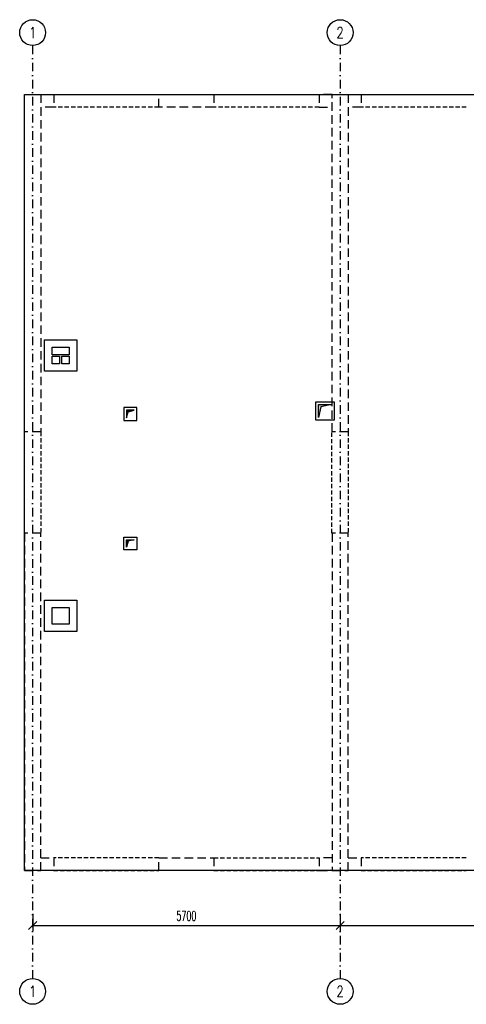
# Model space of a CAD drawing. Header units: millimetres. Extents: x -228255 to 14536, y -140109 to 119945.
# Tile 70 of 123: x -228255 to -219976, y 100839 to 119104. Entities that reach past the tile are written whole.
import ezdxf
from ezdxf.enums import TextEntityAlignment as Align

# ---------------------------------------------------------------- set-up
doc = ezdxf.new("R2010")
doc.units = ezdxf.units.MM
doc.header["$LTSCALE"] = 2.5
for name, pattern in [('DASHDOT', [25.4, 12.7, -6.35, 0, -6.35]), ('DASHED', [19.05, 12.7, -6.35]), ('DASHED2', [9.525, 6.35, -3.175])]:
    doc.linetypes.add(name, pattern=pattern)
for name, color, linetype in [('_otwory', 30, 'Continuous'), ('Kominy', 3, 'Continuous'), ('Nadproza', 202, 'DASHED2'), ('Opis_osi', 7, 'Continuous'), ('Osie', 134, 'DASHDOT'), ('Sciany_nosne', 2, 'DASHED'), ('Widok', 8, 'Continuous'), ('Wymiary', 86, 'Continuous')]:
    doc.layers.add(name, color=color, linetype=linetype)
doc.styles.add('Romans', font='romans.shx', dxfattribs={"width": 0.6})
doc.styles.add('style1', font='romand.shx', dxfattribs={"width": 0.8})
doc.dimstyles.new('Skala_100', dxfattribs={"dimtxt": 180, "dimasz": 150, "dimexe": 100, "dimexo": 200, "dimgap": 90, "dimtad": 1, "dimdec": 0, "dimrnd": 1, "dimdsep": 46, "dimtxsty": 'Romans', "dimblk": 'OBLIQUE', "dimcen": 0, "dimdle": 10, "dimclrd": 256, "dimclre": 256, "dimclrt": 31, "dimadec": 0, "dimazin": 0, "dimtfac": 1, "dimtdec": 0, "dimtix": 1, "dimtmove": 2, "dimatfit": 0, "dimfxl": 1, "dimtolj": 1, "dimtzin": 0, "dimlwd": -1, "dimlwe": -1, "dimarcsym": 0})

# ---------------------------------------------------------------- blocks, each defined once
blk = doc.blocks.new('Os_centrum')
at = {"color": 7}
blk.add_circle((0, 0), 30, dxfattribs=at)
at = {"color": 31, "style": 'style1', "width": 0.8}
blk.add_attdef('222', text='', height=25, dxfattribs=at).set_placement((0, 0), align=Align.MIDDLE)
blk = doc.blocks.new('_Oblique')
at = {"color": 0, "linetype": 'ByBlock', "lineweight": -2}
blk.add_line((-0.5, -0.5), (0.5, 0.5), dxfattribs=at)
blk = doc.blocks.new('*D75')
at = {"layer": 'Defpoints', "color": 0, "transparency": 16777216}
for p in [(-228015, 102715), (-222315, 102715), (-222315, 102300)]:
    blk.add_point(p, dxfattribs=at)
at = {"layer": 'Wymiary', "transparency": 16777216}
for p, q in [((-228015, 102515), (-228015, 102200)), ((-222315, 102515), (-222315, 102200)), ((-228025, 102300), (-222305, 102300))]:
    blk.add_line(p, q, dxfattribs=at)
at = {"layer": 'Wymiary', "transparency": 16777216, "xscale": 150, "yscale": 150, "zscale": 150, "rotation": 180}
blk.add_blockref('_Oblique', (-228015, 102300), dxfattribs=at)
at = {"layer": 'Wymiary', "transparency": 16777216, "xscale": 150, "yscale": 150, "zscale": 150}
blk.add_blockref('_Oblique', (-222315, 102300), dxfattribs=at)
at = {"layer": 'Wymiary', "color": 31, "transparency": 16777216, "insert": (-225165, 102480), "char_height": 180, "attachment_point": 5, "style": 'Romans'}
blk.add_mtext('\\A1;5700', dxfattribs=at)
blk = doc.blocks.new('*D76')
at = {"layer": 'Defpoints', "color": 0, "transparency": 16777216}
for p in [(-222315, 102715), (-216615, 102559), (-216615, 102300)]:
    blk.add_point(p, dxfattribs=at)
at = {"layer": 'Wymiary', "transparency": 16777216}
for p, q in [((-222315, 102515), (-222315, 102200)), ((-222325, 102300), (-216605, 102300)), ((-216615, 102359), (-216615, 102200))]:
    blk.add_line(p, q, dxfattribs=at)
at = {"layer": 'Wymiary', "transparency": 16777216, "xscale": 150, "yscale": 150, "zscale": 150, "rotation": 180}
blk.add_blockref('_Oblique', (-222315, 102300), dxfattribs=at)
at = {"layer": 'Wymiary', "transparency": 16777216, "xscale": 150, "yscale": 150, "zscale": 150}
blk.add_blockref('_Oblique', (-216615, 102300), dxfattribs=at)
at = {"layer": 'Wymiary', "color": 31, "transparency": 16777216, "insert": (-219465, 102480), "char_height": 180, "attachment_point": 5, "style": 'Romans'}
blk.add_mtext('\\A1;5700', dxfattribs=at)

msp = doc.modelspace()

# ---------------------------------------------------------------- hatches: boundary and pattern name
at = {"layer": '_otwory'}
h = msp.add_hatch(color=256, dxfattribs=at)
h.dxf.hatch_style = 1
h.paths.add_polyline_path([(-222716.18, 111964.24), (-222716.18, 111724.24), (-222673.92, 111920.54), (-222476.18, 111964.24)])
h = msp.add_hatch(color=256, dxfattribs=at)
h.dxf.hatch_style = 1
h.paths.add_polyline_path([(-226243.1, 111831.78), (-226134.97, 111857.59), (-226274.97, 111857.59), (-226274.97, 111717.59)])
h = msp.add_hatch(color=256, dxfattribs=at)
h.dxf.hatch_style = 1
h.paths.add_polyline_path([(-226245.56, 109428.54), (-226134.97, 109457.57), (-226274.97, 109457.57), (-226274.97, 109317.57)])

# ---------------------------------------------------------------- linework, layer by layer
for points in [[(-222766.18, 112014.24), (-222426.18, 112014.24), (-222426.18, 111674.24), (-222766.18, 111674.24)], [(-222716.18, 111964.24), (-222476.18, 111964.24), (-222673.92, 111920.54), (-222716.18, 111724.24)], [(-226084.97, 111907.59), (-226324.97, 111907.59), (-226324.97, 111667.59), (-226084.97, 111667.59)], [(-226134.97, 111857.59), (-226274.97, 111857.59), (-226274.97, 111717.59), (-226243.1, 111831.78)], [(-226084.97, 109267.57), (-226324.97, 109267.57), (-226324.97, 109507.57), (-226084.97, 109507.57)], [(-226245.56, 109428.54), (-226274.97, 109317.57), (-226274.97, 109457.57), (-226134.97, 109457.57)]]:
    msp.add_lwpolyline(points, close=True, dxfattribs=at)
at = {"layer": 'Kominy', "ltscale": 5}
for points in [[(-227795.42, 113164.24), (-227195.42, 113164.24), (-227195.42, 112584.24), (-227795.42, 112584.24)], [(-227655.42, 113029.24), (-227335.42, 113029.24), (-227335.42, 112889.24), (-227655.42, 112889.24)], [(-227655.42, 112859.24), (-227515.42, 112859.24), (-227515.42, 112719.24), (-227655.42, 112719.24)], [(-227475.42, 112859.24), (-227335.42, 112859.24), (-227335.42, 112719.24), (-227475.42, 112719.24)], [(-227795.42, 108334.24), (-227195.42, 108334.24), (-227195.42, 107754.24), (-227795.42, 107754.24)], [(-227655.42, 108199.24), (-227335.42, 108199.24), (-227335.42, 107889.24), (-227655.42, 107889.24)]]:
    msp.add_lwpolyline(points, close=True, dxfattribs=at)
at = {"layer": 'Nadproza', "ltscale": 5}
for p, q in [((-227626.22, 117719.24), (-225676.22, 117719.24)), ((-224656.22, 117719.24), (-222706.22, 117719.24)), ((-221926.22, 117719.24), (-219976.22, 117719.24)), ((-225676.22, 117479.24), (-227626.22, 117479.24)), ((-222706.22, 117479.24), (-224656.22, 117479.24)), ((-219976.22, 117479.24), (-221926.22, 117479.24)), ((-228166.22, 109579.24), (-228166.22, 111459.24)), ((-227866.22, 111459.24), (-227866.22, 109579.24)), ((-222466.22, 109579.24), (-222466.22, 111459.24)), ((-222166.22, 111459.24), (-222166.22, 109579.24)), ((-225676.22, 103559.24), (-227626.22, 103559.24)), ((-224656.22, 103559.24), (-222706.22, 103559.24)), ((-219976.22, 103559.24), (-221926.22, 103559.24)), ((-227626.22, 103319.24), (-225676.22, 103319.24)), ((-224656.22, 103319.24), (-222706.22, 103319.24)), ((-221926.22, 103319.24), (-219976.22, 103319.24))]:
    msp.add_line(p, q, dxfattribs=at)
at = {"layer": 'Osie', "ltscale": 5}
for p, q in [((-228015.42, 118623.95), (-228015.42, 101319.24)), ((-222315.42, 118623.95), (-222315.42, 101319.24))]:
    msp.add_line(p, q, dxfattribs=at)
at = {"layer": 'Sciany_nosne', "ltscale": 5}
for p, q in [((-228165.42, 111459.24), (-228165.42, 117719.24)), ((-228165.42, 117719.24), (-227865.42, 117719.24)), ((-227865.42, 117719.24), (-227865.42, 111459.24)), ((-227865.42, 117719.24), (-227625.42, 117719.24)), ((-227625.42, 117719.24), (-227625.42, 117479.24)), ((-225675.42, 117719.24), (-224655.42, 117719.24)), ((-225675.42, 117479.24), (-225675.42, 117719.24)), ((-224655.42, 117719.24), (-224655.42, 117479.24)), ((-222465.42, 117719.24), (-222705.42, 117719.24)), ((-222705.42, 117719.24), (-222705.42, 117479.24)), ((-222465.42, 111459.24), (-222465.42, 117719.24)), ((-222465.42, 117719.24), (-222165.42, 117719.24)), ((-222165.42, 117719.24), (-222165.42, 111459.24)), ((-222165.42, 117719.24), (-221925.42, 117719.24)), ((-221925.42, 117719.24), (-221925.42, 117479.24)), ((-227625.42, 117479.24), (-227865.42, 117479.24)), ((-224655.42, 117479.24), (-225675.42, 117479.24)), ((-222705.42, 117479.24), (-222465.42, 117479.24)), ((-221925.42, 117479.24), (-222165.42, 117479.24)), ((-227865.42, 111459.24), (-228165.42, 111459.24)), ((-222165.42, 111459.24), (-222465.42, 111459.24)), ((-227865.42, 109579.24), (-228165.42, 109579.24)), ((-228165.42, 109579.24), (-228165.42, 103319.24)), ((-227865.42, 103319.24), (-227865.42, 109579.24)), ((-222165.42, 109579.24), (-222465.42, 109579.24)), ((-222465.42, 109579.24), (-222465.42, 103319.24)), ((-222165.42, 103319.24), (-222165.42, 109579.24)), ((-227865.42, 103559.24), (-227625.42, 103559.24)), ((-227625.42, 103559.24), (-227625.42, 103319.24)), ((-225675.42, 103559.24), (-224655.42, 103559.24)), ((-225675.42, 103319.24), (-225675.42, 103559.24)), ((-224655.42, 103559.24), (-224655.42, 103319.24)), ((-222465.42, 103559.24), (-222705.42, 103559.24)), ((-222705.42, 103559.24), (-222705.42, 103319.24)), ((-222165.42, 103559.24), (-221925.42, 103559.24)), ((-221925.42, 103559.24), (-221925.42, 103319.24)), ((-228165.42, 103319.24), (-227865.42, 103319.24)), ((-227625.42, 103319.24), (-227865.42, 103319.24)), ((-224655.42, 103319.24), (-225675.42, 103319.24)), ((-222705.42, 103319.24), (-222465.42, 103319.24)), ((-222465.42, 103319.24), (-222165.42, 103319.24)), ((-221925.42, 103319.24), (-222165.42, 103319.24))]:
    msp.add_line(p, q, dxfattribs=at)
at = {"layer": 'Widok'}
for p, q in [((-228165.42, 117719.24), (-193715.42, 117719.24)), ((-228165.42, 103319.24), (-228165.42, 117719.24)), ((-193715.42, 103319.24), (-228165.42, 103319.24))]:
    msp.add_line(p, q, dxfattribs=at)

# ---------------------------------------------------------------- block references
at = {"layer": 'Opis_osi', "ltscale": 5, "xscale": 8, "yscale": 8, "zscale": 8}
for p, values in [((-228015.42, 118863.95), {'222': '1'}), ((-222315.42, 118863.95), {'222': '2'}), ((-228015.42, 101079.24), {'222': '1'}), ((-222315.42, 101079.24), {'222': '2'})]:
    msp.add_blockref('Os_centrum', p, dxfattribs=at).add_auto_attribs(values)

# ---------------------------------------------------------------- dimensions: what is measured, and where the dimension line sits
at = {"layer": 'Wymiary'}
for base, p1, p2, picture, middle in [((-222315.42, 102300.17), (-228015.42, 102714.98), (-222315.42, 102714.98), '*D75', (-225165.42, 102480.17)), ((-216615.42, 102300.17), (-222315.42, 102714.98), (-216615.42, 102559.43), '*D76', (-219465.42, 102480.17))]:
    dim = msp.add_linear_dim(base=base, p1=p1, p2=p2, dimstyle='Skala_100', dxfattribs=at)
    dim.commit()
    dim.dimension.update_dxf_attribs({"geometry": picture, "text_midpoint": middle})

doc.saveas('drawing.dxf')
